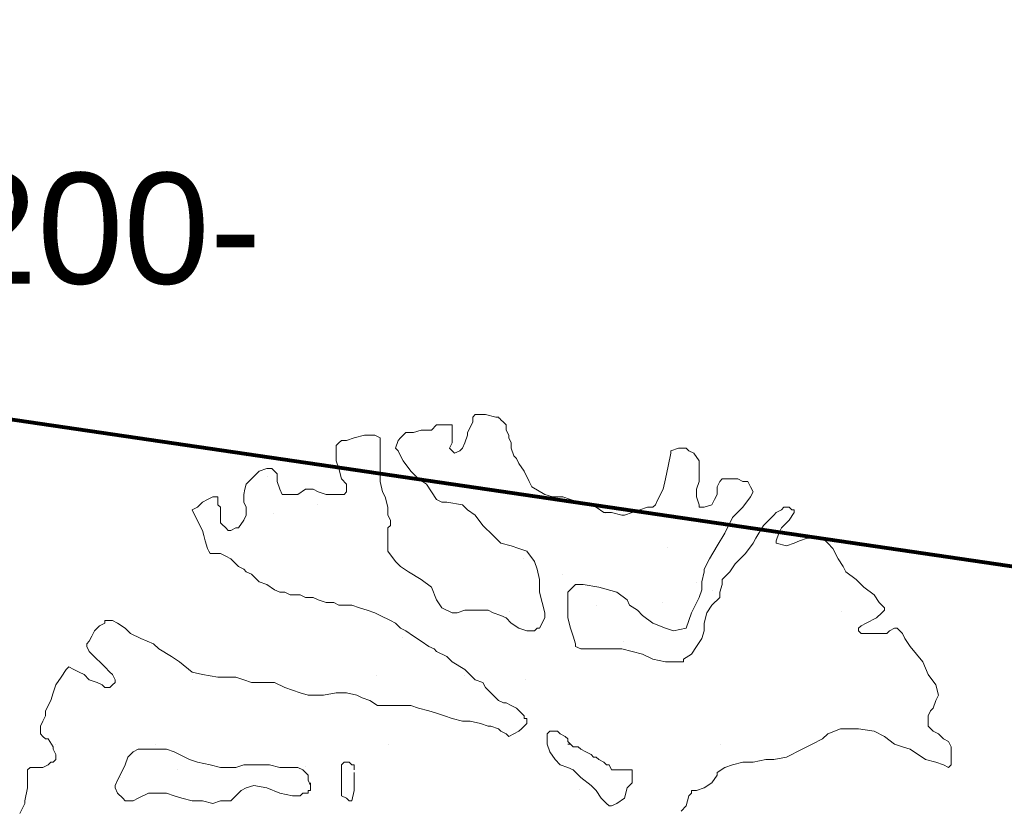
# Model space of a CAD drawing. Header units: millimetres. Extents: x -34570 to 24172, y 36800 to 73669.
# Tile 77 of 91: x 1157 to 3377, y 67314 to 69088. Entities that reach past the tile are written whole.
import ezdxf

# ---------------------------------------------------------------- set-up
doc = ezdxf.new("R2010")
doc.units = ezdxf.units.MM
for name, color, linetype, lineweight in [('Algemeen', 253, 'Continuous', 9), ('Algemeen01', 253, 'Continuous', 80), ('Standard', 253, 'Continuous', 9)]:
    doc.layers.add(name, color=color, linetype=linetype, lineweight=lineweight)
doc.styles.add('ARIAL', font='arial.ttf')

msp = doc.modelspace()

# ---------------------------------------------------------------- linework, layer by layer
at = {"layer": 'Algemeen01'}
for p, q in [((19211.94425, 65536.54571), (-5002.84244, 69087.7736)), ((17626.53885, 65769.05388), (176.48348, 68328.19777)), ((17626.53885, 65769.05388), (496.48348, 68281.26806))]:
    msp.add_line(p, q, dxfattribs=at)
at = {"layer": 'Standard'}
for p, q in [((2184.32543, 68198.20519), (2178.54418, 68192.42003)), ((2178.54418, 68192.42003), (2178.54418, 68180.84972)), ((2207.52075, 68198.20519), (2184.32543, 68198.20519)), ((2230.71996, 68192.42003), (2207.52075, 68198.20519)), ((2236.55981, 68192.42003), (2230.71996, 68192.42003)), ((2238.48819, 68190.49164), (2236.55981, 68192.42003)), ((2240.41658, 68188.56326), (2238.48819, 68190.49164)), ((2242.34496, 68186.63487), (2240.41658, 68188.56326)), ((2248.13012, 68180.84972), (2242.34496, 68186.63487)), ((2062.56762, 68163.49522), (2045.15356, 68157.71007)), ((2079.91918, 68163.49522), (2062.56762, 68163.49522)), ((2085.70825, 68163.49522), (2079.91918, 68163.49522)), ((2097.33325, 68175.06456), (2085.70825, 68163.49522)), ((2120.52856, 68175.06456), (2097.33325, 68175.06456)), ((2126.30981, 68175.06456), (2120.52856, 68175.06456)), ((2132.15356, 68175.06456), (2126.30981, 68175.06456)), ((2132.15356, 68169.2794), (2132.15356, 68175.06456)), ((2132.15356, 68165.42296), (2132.15356, 68169.2794)), ((2132.15356, 68161.56651), (2132.15356, 68165.42296)), ((2178.54418, 68180.84972), (2166.91918, 68157.71007)), ((2253.91528, 68175.06456), (2248.13012, 68180.84972)), ((2253.91528, 68163.49522), (2253.91528, 68175.06456)), ((2259.70043, 68151.81358), (2253.91528, 68163.49522)), ((1882.73168, 68140.24327), (1876.94262, 68134.45811)), ((1894.35668, 68140.24327), (1882.73168, 68140.24327)), ((1911.70825, 68146.02843), (1894.35668, 68140.24327)), ((1934.95825, 68151.81358), (1911.70825, 68146.02843)), ((1946.52856, 68151.81358), (1934.95825, 68151.81358)), ((1958.15746, 68151.81358), (1946.52856, 68151.81358)), ((1969.72387, 68146.02843), (1958.15746, 68151.81358)), ((1969.72387, 68140.24327), (1969.72387, 68146.02843)), ((1969.72387, 68134.45811), (1969.72387, 68140.24327)), ((2010.33325, 68140.24327), (2004.54809, 68122.77745)), ((2016.1184, 68146.02843), (2010.33325, 68140.24327)), ((2021.95825, 68151.81358), (2016.1184, 68146.02843)), ((2027.74731, 68157.71007), (2021.95825, 68151.81358)), ((2045.15356, 68157.71007), (2027.74731, 68157.71007)), ((2132.15356, 68157.71007), (2132.15356, 68161.56651)), ((2132.15356, 68146.02843), (2132.15356, 68157.71007)), ((2132.15356, 68134.45811), (2132.15356, 68146.02843)), ((2166.91918, 68151.81358), (2161.13012, 68134.45811)), ((2166.91918, 68157.71007), (2166.91918, 68151.81358)), ((2259.70043, 68146.02843), (2259.70043, 68151.81358)), ((2265.54418, 68134.45811), (2259.70043, 68146.02843)), ((1876.94262, 68134.45811), (1871.10668, 68128.67394)), ((1871.10668, 68128.67394), (1871.10668, 68122.77745)), ((1871.10668, 68122.77745), (1871.10668, 68111.20714)), ((1969.72387, 68128.67394), (1969.72387, 68134.45811)), ((1969.72387, 68122.77745), (1969.72387, 68128.67394)), ((1969.72387, 68116.99229), (1969.72387, 68122.77745)), ((2004.54809, 68122.77745), (2010.33325, 68116.99229)), ((2126.30981, 68122.77745), (2132.15356, 68134.45811)), ((2132.15356, 68116.99229), (2126.30981, 68122.77745)), ((2155.34887, 68122.77745), (2149.55981, 68116.99229)), ((2161.13012, 68134.45811), (2155.34887, 68122.77745)), ((2265.54418, 68122.77745), (2265.54418, 68134.45811)), ((2271.32543, 68105.42198), (2265.54418, 68122.77745)), ((2642.51293, 68122.77745), (2625.15356, 68116.99229)), ((2659.91918, 68122.77745), (2642.51293, 68122.77745)), ((2665.70825, 68116.99229), (2659.91918, 68122.77745)), ((1668.75753, 68102.83744), (1668.75753, 68102.83744)), ((1871.10668, 68111.20714), (1871.10668, 68093.85265)), ((1969.72387, 68099.63683), (1969.72387, 68116.99229)), ((1969.72387, 68082.28233), (1969.72387, 68099.63683)), ((2010.33325, 68116.99229), (2016.1184, 68105.42198)), ((2016.1184, 68105.42198), (2021.95825, 68093.85265)), ((2137.93481, 68111.20714), (2132.15356, 68116.99229)), ((2149.55981, 68116.99229), (2137.93481, 68111.20714)), ((2277.11059, 68099.63683), (2271.32543, 68105.42198)), ((2282.95043, 68088.06749), (2277.11059, 68099.63683)), ((2625.15356, 68111.20714), (2619.31762, 68082.28233)), ((2625.15356, 68116.99229), (2625.15356, 68111.20714)), ((2677.33325, 68111.20714), (2665.70825, 68116.99229)), ((2688.90356, 68093.85265), (2677.33325, 68111.20714)), ((1714.52075, 68076.49718), (1697.10668, 68070.60069)), ((1720.33325, 68076.49718), (1714.52075, 68076.49718)), ((1726.14575, 68076.49718), (1720.33325, 68076.49718)), ((1731.927, 68070.60069), (1726.14575, 68076.49718)), ((1871.10668, 68093.85265), (1876.94262, 68076.49718)), ((1876.94262, 68076.49718), (1882.73168, 68053.2462)), ((1969.72387, 68047.46104), (1969.72387, 68082.28233)), ((2021.95825, 68093.85265), (2039.31371, 68070.60069)), ((2294.52075, 68070.60069), (2282.95043, 68088.06749)), ((2619.31762, 68082.28233), (2613.52856, 68053.2462)), ((2688.90356, 68088.06749), (2688.90356, 68093.85265)), ((2688.90356, 68064.81651), (2688.90356, 68088.06749)), ((1679.75512, 68053.2462), (1668.13012, 68041.67589)), ((1691.32543, 68064.81651), (1679.75512, 68053.2462)), ((1697.10668, 68070.60069), (1691.32543, 68064.81651)), ((1716.00753, 68058.58744), (1716.00753, 68058.58744)), ((1737.71606, 68064.81651), (1731.927, 68070.60069)), ((1737.71606, 68047.46104), (1737.71606, 68064.81651)), ((1882.73168, 68053.2462), (1894.35668, 68041.67589)), ((2039.31371, 68070.60069), (2056.72387, 68053.2462)), ((2056.72387, 68053.2462), (2074.13793, 68041.67589)), ((2306.14575, 68047.46104), (2294.52075, 68070.60069)), ((2613.52856, 68053.2462), (2607.74731, 68029.99522)), ((2688.90356, 68047.46104), (2688.90356, 68064.81651)), ((2741.13793, 68053.2462), (2735.34887, 68047.46104)), ((2752.76293, 68053.2462), (2741.13793, 68053.2462)), ((2775.90356, 68053.2462), (2752.76293, 68053.2462)), ((2787.52856, 68047.46104), (2775.90356, 68053.2462)), ((1665.23559, 68030.0504), (1662.34106, 68018.42491)), ((1668.13012, 68041.67589), (1665.23559, 68030.0504)), ((1743.5559, 68029.99522), (1737.71606, 68047.46104)), ((1749.34106, 68018.42491), (1743.5559, 68029.99522)), ((1801.51684, 68029.99522), (1784.10668, 68018.42491)), ((1818.927, 68029.99522), (1801.51684, 68029.99522)), ((1830.552, 68024.21007), (1818.927, 68029.99522)), ((1894.35668, 68041.67589), (1894.35668, 68024.21007)), ((1975.56762, 68024.21007), (1969.72387, 68047.46104)), ((2074.13793, 68041.67589), (2085.70825, 68024.21007)), ((2311.93481, 68035.7794), (2306.14575, 68047.46104)), ((2340.91137, 68018.42491), (2311.93481, 68035.7794)), ((2607.74731, 68029.99522), (2596.12231, 68006.8546)), ((2683.1145, 68029.99522), (2688.90356, 68047.46104)), ((2683.1145, 68012.63976), (2683.1145, 68029.99522)), ((2735.34887, 68047.46104), (2729.50903, 68035.7794)), ((2729.50903, 68035.7794), (2729.50903, 68018.42491)), ((2793.30981, 68047.46104), (2787.52856, 68047.46104)), ((2799.15356, 68047.46104), (2793.30981, 68047.46104)), ((2804.93481, 68035.7794), (2799.15356, 68047.46104)), ((2810.72387, 68024.21007), (2804.93481, 68035.7794)), ((1592.75512, 68012.63976), (1581.13012, 68006.8546)), ((1598.54418, 68012.63976), (1592.75512, 68012.63976)), ((1604.32543, 68012.63976), (1598.54418, 68012.63976)), ((1604.32543, 68001.06944), (1604.32543, 68012.63976)), ((1662.34106, 68018.42491), (1662.34106, 68001.06944)), ((1760.96606, 68018.42491), (1749.34106, 68018.42491)), ((1772.53637, 68018.42491), (1760.96606, 68018.42491)), ((1784.10668, 68018.42491), (1772.53637, 68018.42491)), ((1847.96606, 68018.42491), (1830.552, 68024.21007)), ((1853.74731, 68018.42491), (1847.96606, 68018.42491)), ((1871.10668, 68018.42491), (1853.74731, 68018.42491)), ((1882.73168, 68018.42491), (1871.10668, 68018.42491)), ((1888.56762, 68018.42491), (1882.73168, 68018.42491)), ((1894.35668, 68024.21007), (1888.56762, 68018.42491)), ((1981.35278, 68012.63976), (1975.56762, 68024.21007)), ((1987.13793, 67989.50011), (1981.35278, 68012.63976)), ((2085.70825, 68024.21007), (2097.33325, 68006.8546)), ((2358.32543, 68012.63976), (2340.91137, 68018.42491)), ((2381.52075, 68012.63976), (2358.32543, 68012.63976)), ((2398.927, 68006.8546), (2381.52075, 68012.63976)), ((2688.90356, 67995.28526), (2683.1145, 68012.63976)), ((2729.50903, 68018.42491), (2723.72387, 68006.8546)), ((2787.52856, 67989.50011), (2804.93481, 68012.63976)), ((2804.93481, 68012.63976), (2810.72387, 68024.21007)), ((1552.14965, 67986.55186), (1546.3645, 67983.60362)), ((1557.93481, 67989.50011), (1552.14965, 67986.55186)), ((1563.71996, 67995.28526), (1557.93481, 67989.50011)), ((1569.55981, 68001.06944), (1563.71996, 67995.28526)), ((1581.13012, 68006.8546), (1569.55981, 68001.06944)), ((1604.32543, 67995.28526), (1604.32543, 68001.06944)), ((1610.1145, 67989.50011), (1604.32543, 67995.28526)), ((1610.1145, 67977.81847), (1610.1145, 67989.50011)), ((1662.34106, 68001.06944), (1668.13012, 67989.50011)), ((1668.13012, 67989.50011), (1668.13012, 67972.03331)), ((1828.50753, 67996.33744), (1828.50753, 67996.33744)), ((1987.13793, 67972.03331), (1987.13793, 67989.50011)), ((2097.33325, 68006.8546), (2103.14575, 68003.96202)), ((2103.14575, 68003.96202), (2108.95825, 68001.06944)), ((2108.95825, 68001.06944), (2120.52856, 68001.06944)), ((2120.52856, 68001.06944), (2155.34887, 67995.28526)), ((2155.34887, 67995.28526), (2166.91918, 67983.60362)), ((2416.34106, 68001.06944), (2398.927, 68006.8546)), ((2439.53637, 67995.28526), (2416.34106, 68001.06944)), ((2456.94653, 67989.50011), (2439.53637, 67995.28526)), ((2474.302, 67977.81847), (2456.94653, 67989.50011)), ((2572.927, 67989.50011), (2555.51293, 67983.60362)), ((2584.552, 67989.50011), (2572.927, 67989.50011)), ((2590.33325, 67995.28526), (2584.552, 67989.50011)), ((2596.12231, 68006.8546), (2590.33325, 67995.28526)), ((2688.90356, 67989.50011), (2688.90356, 67995.28526)), ((2700.52856, 67989.50011), (2688.90356, 67989.50011)), ((2717.93871, 67995.28526), (2700.52856, 67989.50011)), ((2723.72387, 68006.8546), (2717.93871, 67995.28526)), ((2764.33325, 67966.24815), (2787.52856, 67989.50011)), ((2880.30981, 67989.50011), (2874.52075, 67983.60362)), ((2886.14575, 67989.50011), (2880.30981, 67989.50011)), ((2891.93481, 67989.50011), (2886.14575, 67989.50011)), ((2897.71606, 67983.60362), (2891.93481, 67989.50011)), ((1546.3645, 67983.60362), (1563.71996, 67948.78233)), ((1610.1145, 67972.03331), (1610.1145, 67977.81847)), ((1610.1145, 67966.24815), (1610.1145, 67972.03331)), ((1610.1145, 67960.46349), (1610.1145, 67966.24815)), ((1668.13012, 67972.03331), (1662.34106, 67960.46397)), ((1728.75753, 67976.08744), (1728.75753, 67976.08744)), ((1992.92309, 67960.46397), (1987.13793, 67972.03331)), ((2166.91918, 67983.60362), (2184.32543, 67972.03331)), ((2184.32543, 67972.03331), (2201.7395, 67948.78233)), ((2491.71215, 67977.81847), (2474.302, 67977.81847)), ((2478.75753, 67976.08744), (2478.75753, 67976.08744)), ((2514.90746, 67972.03331), (2491.71215, 67977.81847)), ((2520.74731, 67972.03331), (2514.90746, 67972.03331)), ((2538.16137, 67977.81847), (2520.74731, 67972.03331)), ((2555.51293, 67983.60362), (2538.16137, 67977.81847)), ((2746.91918, 67931.42686), (2764.33325, 67966.24815)), ((2857.1145, 67972.03331), (2833.91918, 67948.78233)), ((2862.89575, 67977.81847), (2857.1145, 67972.03331)), ((2874.52075, 67983.60362), (2862.89575, 67977.81847)), ((2891.93481, 67960.46397), (2903.50512, 67977.81847)), ((2903.50512, 67983.60362), (2897.71606, 67983.60362)), ((2903.50512, 67977.81847), (2903.50512, 67983.60362)), ((1563.71996, 67948.78233), (1569.55981, 67937.21202)), ((1610.1145, 67954.67882), (1610.1145, 67960.46349)), ((1615.95043, 67948.78233), (1610.1145, 67954.67882)), ((1618.84496, 67945.88976), (1615.95043, 67948.78233)), ((1621.7395, 67942.99718), (1618.84496, 67945.88976)), ((1627.52075, 67937.21202), (1621.7395, 67942.99718)), ((1644.93481, 67942.99718), (1633.3645, 67937.21202)), ((1650.71606, 67942.99718), (1644.93481, 67942.99718)), ((1662.34106, 67960.46397), (1650.71606, 67942.99718)), ((1987.13793, 67942.99718), (1992.92309, 67948.78233)), ((1987.13793, 67914.07237), (1987.13793, 67942.99718)), ((1992.92309, 67954.67882), (1992.92309, 67960.46397)), ((1992.92309, 67948.78233), (1992.92309, 67954.67882)), ((2201.7395, 67948.78233), (2224.93481, 67925.64269)), ((2833.91918, 67948.78233), (2816.50512, 67919.85753)), ((2868.7395, 67931.42686), (2874.52075, 67942.99718)), ((2874.52075, 67942.99718), (2891.93481, 67960.46397)), ((1569.55981, 67937.21202), (1572.45434, 67925.6422)), ((1572.45434, 67925.6422), (1575.34887, 67914.07237)), ((1633.3645, 67937.21202), (1627.52075, 67937.21202)), ((2224.93481, 67925.64269), (2242.34496, 67908.28722)), ((2729.50903, 67902.50206), (2746.91918, 67931.42686)), ((2816.50512, 67919.85753), (2810.72387, 67908.28722)), ((2862.89575, 67914.07237), (2868.7395, 67931.42686)), ((2932.54028, 67919.85753), (2915.13012, 67914.07237)), ((2949.89575, 67919.85753), (2932.54028, 67919.85753)), ((2967.3059, 67919.85753), (2949.89575, 67919.85753)), ((2978.93481, 67908.28722), (2967.3059, 67919.85753)), ((1575.34887, 67914.07237), (1581.13012, 67896.60558)), ((1581.13012, 67896.60558), (1584.052, 67890.82091)), ((1987.13793, 67890.8214), (1987.13793, 67914.07237)), ((2242.34496, 67908.28722), (2265.54418, 67902.50206)), ((2265.54418, 67902.50206), (2282.95043, 67896.60558)), ((2282.95043, 67896.60558), (2300.30981, 67890.8214)), ((2617.50753, 67899.58744), (2617.50753, 67899.58744)), ((2712.15356, 67873.46593), (2729.50903, 67902.50206)), ((2810.72387, 67908.28722), (2793.30981, 67885.03624)), ((2862.89575, 67908.28722), (2862.89575, 67914.07237)), ((2886.14575, 67902.50206), (2862.89575, 67908.28722)), ((2903.50512, 67908.28722), (2886.14575, 67902.50206)), ((2915.13012, 67914.07237), (2903.50512, 67908.28722)), ((2990.50121, 67896.60558), (2978.93481, 67908.28722)), ((3002.13012, 67873.46593), (2990.50121, 67896.60558)), ((1584.052, 67890.82091), (1586.97387, 67885.03624)), ((1586.97387, 67885.03624), (1592.75512, 67885.03624)), ((1592.75512, 67885.03624), (1604.32543, 67885.03624)), ((1604.32543, 67885.03624), (1610.1145, 67885.03624)), ((1610.1145, 67885.03624), (1621.7395, 67879.25108)), ((1621.7395, 67879.25108), (1633.3645, 67873.46593)), ((2004.54809, 67867.68077), (1987.13793, 67890.8214)), ((2300.30981, 67890.8214), (2317.71606, 67867.68077)), ((2793.30981, 67885.03624), (2770.1145, 67861.78526)), ((1633.3645, 67873.46593), (1644.93481, 67861.78526)), ((1644.93481, 67861.78526), (1650.71606, 67856.00011)), ((1650.71606, 67856.00011), (1662.34106, 67850.21495)), ((2016.1184, 67856.00011), (2004.54809, 67867.68077)), ((2033.52856, 67844.42979), (2016.1184, 67856.00011)), ((2293.50753, 67873.33744), (2293.50753, 67873.33744)), ((2317.71606, 67867.68077), (2323.55981, 67850.21495)), ((2700.52856, 67850.21495), (2712.15356, 67873.46593)), ((2770.1145, 67861.78526), (2758.54418, 67844.42979)), ((3013.75512, 67856.00011), (3002.13012, 67873.46593)), ((3019.53637, 67844.42979), (3013.75512, 67856.00011)), ((1662.34106, 67850.21495), (1668.13012, 67844.42979)), ((1668.13012, 67844.42979), (1679.75512, 67838.64464)), ((1679.75512, 67838.64464), (1697.10668, 67821.29015)), ((2062.56762, 67827.07433), (2033.52856, 67844.42979)), ((2323.55981, 67850.21495), (2329.34106, 67827.07433)), ((2382.00753, 67838.83744), (2382.00753, 67838.83744)), ((2694.7434, 67821.29015), (2700.52856, 67844.42979)), ((2700.52856, 67844.42979), (2700.52856, 67850.21495)), ((2758.54418, 67844.42979), (2741.13793, 67827.07433)), ((3042.73168, 67827.07433), (3019.53637, 67844.42979)), ((1697.10668, 67821.29015), (1714.52075, 67815.50499)), ((1714.52075, 67815.50499), (1731.927, 67803.82335)), ((2085.70825, 67809.60851), (2062.56762, 67827.07433)), ((2097.33325, 67780.6837), (2085.70825, 67809.60851)), ((2329.34106, 67827.07433), (2329.34106, 67815.50499)), ((2329.34106, 67815.50499), (2329.34106, 67798.03819)), ((2393.14575, 67798.03819), (2410.552, 67815.50499)), ((2410.552, 67815.50499), (2427.91137, 67815.50499)), ((2427.91137, 67815.50499), (2462.73168, 67809.60851)), ((2462.73168, 67809.60851), (2503.34106, 67798.03819)), ((2682.00753, 67820.83744), (2682.00753, 67820.83744)), ((2694.7434, 67803.82335), (2694.7434, 67821.29015)), ((2741.13793, 67815.50499), (2735.34887, 67798.03819)), ((2741.13793, 67827.07433), (2741.13793, 67815.50499)), ((3060.14575, 67809.60851), (3042.73168, 67827.07433)), ((3083.34106, 67792.25401), (3060.14575, 67809.60851)), ((1731.927, 67803.82335), (1743.5559, 67798.03819)), ((1743.5559, 67798.03819), (1755.12621, 67798.03819)), ((1755.12621, 67798.03819), (1766.75121, 67792.25401)), ((1766.75121, 67792.25401), (1778.32153, 67792.25401)), ((1778.32153, 67792.25401), (1789.95043, 67792.25401)), ((1789.95043, 67792.25401), (1801.51684, 67786.46886)), ((1801.51684, 67786.46886), (1818.927, 67786.46886)), ((1818.927, 67786.46886), (1830.552, 67780.6837)), ((2329.34106, 67798.03819), (2335.13012, 67774.78722)), ((2393.14575, 67792.25401), (2393.14575, 67798.03819)), ((2393.14575, 67786.46886), (2393.14575, 67792.25401)), ((2393.14575, 67769.00206), (2393.14575, 67786.46886)), ((2503.34106, 67798.03819), (2526.53637, 67780.6837)), ((2671.54809, 67751.64757), (2688.90356, 67786.46886)), ((2688.90356, 67786.46886), (2694.7434, 67803.82335)), ((2735.34887, 67786.46886), (2717.93871, 67769.00206)), ((2718.75753, 67802.83744), (2718.75753, 67802.83744)), ((2735.34887, 67798.03819), (2735.34887, 67786.46886)), ((3094.91137, 67774.78722), (3083.34106, 67792.25401)), ((1830.552, 67780.6837), (1847.96606, 67774.78722)), ((1847.96606, 67774.78722), (1859.53637, 67774.78722)), ((1857.00753, 67775.83744), (1857.00753, 67775.83744)), ((1859.53637, 67774.78722), (1865.31762, 67774.78722)), ((1865.31762, 67774.78722), (1876.94262, 67769.00206)), ((1876.94262, 67769.00206), (1888.56762, 67769.00206)), ((1888.56762, 67769.00206), (1905.927, 67769.00206)), ((1905.927, 67769.00206), (1923.33325, 67763.2169)), ((1923.33325, 67763.2169), (1940.74731, 67757.43272)), ((2108.95825, 67763.2169), (2097.33325, 67780.6837)), ((2132.15356, 67751.64757), (2108.95825, 67763.2169)), ((2335.13012, 67774.78722), (2340.91137, 67751.64757)), ((2393.14575, 67740.07726), (2393.14575, 67769.00206)), ((2457.75753, 67767.58744), (2457.75753, 67767.58744)), ((2526.53637, 67780.6837), (2532.31762, 67769.00206)), ((2532.31762, 67769.00206), (2549.73168, 67757.43272)), ((2607.00753, 67775.83744), (2607.00753, 67775.83744)), ((2717.93871, 67769.00206), (2706.31371, 67751.64757)), ((3100.74731, 67769.00206), (3094.91137, 67774.78722)), ((3106.53637, 67763.2169), (3100.74731, 67769.00206)), ((3106.53637, 67757.43272), (3106.53637, 67763.2169)), ((1940.74731, 67757.43272), (1958.15746, 67751.64757)), ((1958.15746, 67751.64757), (1969.72387, 67745.86241)), ((1969.72387, 67745.86241), (1992.92309, 67734.2921)), ((2143.72387, 67751.64757), (2132.15356, 67751.64757)), ((2161.13012, 67757.43272), (2143.72387, 67751.64757)), ((2178.54418, 67757.43272), (2161.13012, 67757.43272)), ((2190.1145, 67757.43272), (2178.54418, 67757.43272)), ((2213.30981, 67757.43272), (2190.1145, 67757.43272)), ((2224.93481, 67751.64757), (2213.30981, 67757.43272)), ((2242.34496, 67745.86241), (2224.93481, 67751.64757)), ((2253.91528, 67740.07726), (2242.34496, 67745.86241)), ((2260.50753, 67754.08744), (2260.50753, 67754.08744)), ((2340.91137, 67751.64757), (2340.91137, 67745.86241)), ((2340.91137, 67745.86241), (2340.91137, 67740.07726)), ((2549.73168, 67757.43272), (2561.302, 67745.86241)), ((2561.302, 67745.86241), (2584.552, 67728.50694)), ((2665.70825, 67734.2921), (2671.54809, 67751.64757)), ((2706.31371, 67751.64757), (2700.52856, 67728.50694)), ((3010.50753, 67754.08744), (3010.50753, 67754.08744)), ((3089.12231, 67740.07726), (3100.74731, 67751.64757)), ((3100.74731, 67751.64757), (3106.53637, 67757.43272)), ((1337.54809, 67722.61144), (1325.92309, 67711.04112)), ((1349.1184, 67728.50694), (1337.54809, 67722.61144)), ((1354.95825, 67734.2921), (1349.1184, 67734.2921)), ((1349.1184, 67734.2921), (1349.1184, 67728.50694)), ((1360.74731, 67734.2921), (1354.95825, 67734.2921)), ((1366.52856, 67734.2921), (1360.74731, 67734.2921)), ((1378.15356, 67728.50694), (1366.52856, 67734.2921)), ((1395.51293, 67716.82628), (1378.15356, 67728.50694)), ((1992.92309, 67734.2921), (2004.54809, 67728.50694)), ((2004.54809, 67728.50694), (2016.1184, 67716.82628)), ((2265.54418, 67728.50694), (2253.91528, 67740.07726)), ((2282.95043, 67716.82628), (2265.54418, 67728.50694)), ((2340.91137, 67740.07726), (2329.34106, 67716.82628)), ((2398.927, 67716.82628), (2393.14575, 67740.07726)), ((2584.552, 67728.50694), (2613.52856, 67716.82628)), ((2659.91918, 67716.82628), (2665.70825, 67734.2921)), ((2700.52856, 67728.50694), (2700.52856, 67711.04112)), ((3048.52075, 67716.82628), (3054.302, 67722.61144)), ((3054.302, 67722.61144), (3065.927, 67728.50694)), ((3065.927, 67728.50694), (3089.12231, 67740.07726)), ((1320.13793, 67699.47081), (1314.35278, 67687.79015)), ((1325.92309, 67711.04112), (1320.13793, 67699.47081)), ((1407.13793, 67705.25597), (1395.51293, 67716.82628)), ((1430.33325, 67693.68565), (1407.13793, 67705.25597)), ((2016.1184, 67716.82628), (2027.74731, 67711.04112)), ((2020.50753, 67696.33744), (2020.50753, 67696.33744)), ((2027.74731, 67711.04112), (2045.15356, 67699.47081)), ((2045.15356, 67699.47081), (2062.56762, 67687.79015)), ((2300.30981, 67711.04112), (2282.95043, 67716.82628)), ((2317.71606, 67711.04112), (2300.30981, 67711.04112)), ((2323.55981, 67716.82628), (2317.71606, 67711.04112)), ((2329.34106, 67716.82628), (2323.55981, 67716.82628)), ((2404.71606, 67699.47081), (2398.927, 67716.82628)), ((2410.552, 67682.00499), (2404.71606, 67699.47081)), ((2613.52856, 67716.82628), (2630.94262, 67711.04112)), ((2630.94262, 67711.04112), (2659.91918, 67716.82628)), ((2700.52856, 67711.04112), (2694.7434, 67693.68565)), ((3048.52075, 67711.04112), (3048.52075, 67716.82628)), ((3054.302, 67705.25597), (3048.52075, 67711.04112)), ((3071.71606, 67705.25597), (3054.302, 67705.25597)), ((3094.91137, 67705.25597), (3071.71606, 67705.25597)), ((3112.31762, 67705.25597), (3094.91137, 67705.25597)), ((3118.10668, 67711.04112), (3112.31762, 67705.25597)), ((3129.73168, 67716.82628), (3118.10668, 67711.04112)), ((3135.51293, 67716.82628), (3129.73168, 67716.82628)), ((3141.302, 67711.04112), (3135.51293, 67716.82628)), ((3147.14184, 67705.25597), (3141.302, 67711.04112)), ((3152.927, 67693.68565), (3147.14184, 67705.25597)), ((1314.35278, 67687.79015), (1308.51293, 67682.00499)), ((1308.51293, 67682.00499), (1308.51293, 67676.21983)), ((1308.51293, 67676.21983), (1314.35278, 67664.64952)), ((1459.3645, 67682.00499), (1430.33325, 67693.68565)), ((1470.93481, 67670.43468), (1459.3645, 67682.00499)), ((2062.56762, 67687.79015), (2079.91918, 67676.21983)), ((2079.91918, 67676.21983), (2091.54418, 67670.43468)), ((2410.552, 67676.21983), (2410.552, 67682.00499)), ((2422.12231, 67670.43468), (2410.552, 67676.21983)), ((2519.25753, 67686.58744), (2519.25753, 67686.58744)), ((2683.1145, 67676.21983), (2671.54809, 67658.86436)), ((2694.7434, 67693.68565), (2683.1145, 67676.21983)), ((3164.49731, 67676.21983), (3152.927, 67693.68565)), ((3193.53246, 67641.50987), (3164.49731, 67676.21983)), ((1314.35278, 67664.64952), (1320.13793, 67658.86436)), ((1320.13793, 67658.86436), (1349.1184, 67629.82823)), ((1499.97387, 67653.08019), (1470.93481, 67670.43468)), ((1517.32934, 67641.50987), (1499.97387, 67653.08019)), ((2091.54418, 67670.43468), (2097.33325, 67664.64952)), ((2097.33325, 67664.64952), (2120.52856, 67653.08019)), ((2120.52856, 67653.08019), (2132.15356, 67641.50987)), ((2439.53637, 67670.43468), (2422.12231, 67670.43468)), ((2456.94653, 67670.43468), (2439.53637, 67670.43468)), ((2491.71215, 67670.43468), (2456.94653, 67670.43468)), ((2514.90746, 67670.43468), (2491.71215, 67670.43468)), ((2538.16137, 67664.64952), (2514.90746, 67670.43468)), ((2561.302, 67658.86436), (2538.16137, 67664.64952)), ((2584.552, 67647.29503), (2561.302, 67658.86436)), ((2671.54809, 67658.86436), (2654.13793, 67647.29503)), ((1267.96215, 67629.82823), (1262.12231, 67624.04308)), ((1279.53246, 67624.04308), (1267.96215, 67629.82823)), ((1349.1184, 67629.82823), (1360.74731, 67618.2589)), ((1546.3645, 67618.2589), (1517.32934, 67641.50987)), ((2132.15356, 67641.50987), (2161.13012, 67624.04308)), ((2613.52856, 67641.50987), (2584.552, 67647.29503)), ((2636.72387, 67641.50987), (2613.52856, 67641.50987)), ((2654.13793, 67641.50987), (2636.72387, 67641.50987)), ((2654.13793, 67647.29503), (2654.13793, 67641.50987)), ((3205.10278, 67612.47374), (3193.53246, 67641.50987)), ((1262.12231, 67624.04308), (1250.552, 67606.68858)), ((1291.15746, 67618.2589), (1279.53246, 67624.04308)), ((1302.72778, 67612.47374), (1291.15746, 67618.2589)), ((1314.35278, 67600.7921), (1302.72778, 67612.47374)), ((1360.74731, 67618.2589), (1366.52856, 67612.47374)), ((1366.52856, 67612.47374), (1372.37231, 67600.7921)), ((1569.55981, 67612.47374), (1546.3645, 67618.2589)), ((1604.32543, 67606.68858), (1569.55981, 67612.47374)), ((1962.00753, 67610.83744), (1962.00753, 67610.83744)), ((2160.75753, 67610.83744), (2160.75753, 67610.83744)), ((2161.13012, 67624.04308), (2166.91918, 67618.2589)), ((2166.91918, 67618.2589), (2184.32543, 67600.7921)), ((3222.51293, 67589.22276), (3205.10278, 67612.47374)), ((1238.927, 67589.22276), (1233.14184, 67571.86729)), ((1250.552, 67606.68858), (1238.927, 67589.22276)), ((1331.76293, 67595.00694), (1314.35278, 67600.7921)), ((1343.33325, 67589.22276), (1331.76293, 67595.00694)), ((1349.1184, 67583.43761), (1343.33325, 67589.22276)), ((1366.52856, 67589.22276), (1360.74731, 67583.43761)), ((1372.37231, 67595.00694), (1366.52856, 67589.22276)), ((1372.37231, 67600.7921), (1372.37231, 67595.00694)), ((1547.25753, 67602.58744), (1547.25753, 67602.58744)), ((1633.3645, 67606.68858), (1604.32543, 67606.68858)), ((1644.93481, 67606.68858), (1633.3645, 67606.68858)), ((1662.34106, 67600.7921), (1644.93481, 67606.68858)), ((1679.75512, 67595.00694), (1662.34106, 67600.7921)), ((1702.95043, 67595.00694), (1679.75512, 67595.00694)), ((1731.927, 67595.00694), (1702.95043, 67595.00694)), ((1755.12621, 67583.43761), (1731.927, 67595.00694)), ((2184.32543, 67600.7921), (2201.7395, 67595.00694)), ((2201.7395, 67595.00694), (2207.52075, 67583.43761)), ((2297.25753, 67602.58744), (2297.25753, 67602.58744)), ((3228.35668, 67566.08214), (3222.51293, 67589.22276)), ((1233.14184, 67571.86729), (1227.35668, 67554.51183)), ((1360.74731, 67583.43761), (1349.1184, 67583.43761)), ((1772.53637, 67577.65245), (1755.12621, 67583.43761)), ((1789.95043, 67571.86729), (1772.53637, 67577.65245)), ((1807.35668, 67566.08214), (1789.95043, 67571.86729)), ((1824.71606, 67566.08214), (1807.35668, 67566.08214)), ((1842.12231, 67566.08214), (1824.71606, 67566.08214)), ((1871.10668, 67571.86729), (1842.12231, 67566.08214)), ((1894.35668, 67571.86729), (1871.10668, 67571.86729)), ((1917.552, 67566.08214), (1894.35668, 67571.86729)), ((1929.12231, 67560.29698), (1917.552, 67566.08214)), ((2207.52075, 67583.43761), (2219.14965, 67571.86729)), ((2219.14965, 67571.86729), (2230.71996, 67560.29698)), ((3222.51293, 67554.51183), (3228.35668, 67566.08214)), ((1227.35668, 67554.51183), (1215.73168, 67531.26085)), ((1946.52856, 67554.51183), (1929.12231, 67560.29698)), ((1963.94262, 67542.83116), (1946.52856, 67554.51183)), ((1987.13793, 67542.83116), (1963.94262, 67542.83116)), ((2004.54809, 67542.83116), (1987.13793, 67542.83116)), ((2016.1184, 67542.83116), (2004.54809, 67542.83116)), ((2039.31371, 67542.83116), (2016.1184, 67542.83116)), ((2056.72387, 67537.04601), (2039.31371, 67542.83116)), ((2230.71996, 67560.29698), (2236.55981, 67554.51183)), ((2236.55981, 67554.51183), (2248.13012, 67548.61632)), ((2248.13012, 67548.61632), (2253.91528, 67548.61632)), ((2253.91528, 67548.61632), (2265.54418, 67542.83116)), ((2265.54418, 67542.83116), (2277.11059, 67537.04601)), ((3216.73168, 67537.04601), (3222.51293, 67554.51183)), ((1215.73168, 67519.69151), (1209.94653, 67508.00987)), ((1215.73168, 67531.26085), (1215.73168, 67519.69151)), ((2079.91918, 67531.26085), (2056.72387, 67537.04601)), ((2097.33325, 67525.47569), (2079.91918, 67531.26085)), ((2114.7395, 67519.69151), (2097.33325, 67525.47569)), ((2132.15356, 67513.79503), (2114.7395, 67519.69151)), ((2277.11059, 67537.04601), (2288.7395, 67525.47569)), ((2288.7395, 67525.47569), (2294.52075, 67519.69151)), ((2294.52075, 67519.69151), (2294.52075, 67513.79503)), ((3205.10278, 67519.69151), (3210.94262, 67531.26085)), ((3205.10278, 67513.79503), (3205.10278, 67519.69151)), ((3210.94262, 67531.26085), (3216.73168, 67537.04601)), ((1209.94653, 67508.00987), (1204.16137, 67496.43956)), ((1204.16137, 67496.43956), (1204.16137, 67490.6544)), ((2155.34887, 67508.00987), (2132.15356, 67513.79503)), ((2172.70043, 67508.00987), (2155.34887, 67508.00987)), ((2195.95434, 67502.22472), (2172.70043, 67508.00987)), ((2213.30981, 67496.43956), (2195.95434, 67502.22472)), ((2219.14965, 67496.43956), (2213.30981, 67496.43956)), ((2236.55981, 67490.6544), (2219.14965, 67496.43956)), ((2294.52075, 67496.43956), (2288.7395, 67490.6544)), ((2294.52075, 67513.79503), (2300.30981, 67513.79503)), ((2300.30981, 67502.22472), (2294.52075, 67496.43956)), ((2300.30981, 67513.79503), (2300.30981, 67508.00987)), ((2300.30981, 67508.00987), (2300.30981, 67502.22472)), ((3205.10278, 67508.00987), (3205.10278, 67513.79503)), ((3205.10278, 67496.43956), (3205.10278, 67508.00987)), ((3216.73168, 67484.87022), (3205.10278, 67496.43956)), ((1204.16137, 67490.6544), (1204.16137, 67479.08507)), ((1204.16137, 67479.08507), (1209.94653, 67473.29991)), ((2242.34496, 67484.87022), (2236.55981, 67490.6544)), ((2253.91528, 67479.08507), (2242.34496, 67484.87022)), ((2259.70043, 67473.29991), (2253.91528, 67479.08507)), ((2271.32543, 67479.08507), (2259.70043, 67473.29991)), ((2282.95043, 67484.87022), (2271.32543, 67479.08507)), ((2288.7395, 67490.6544), (2282.95043, 67484.87022)), ((2352.53637, 67484.87022), (2346.75512, 67479.08507)), ((2346.75512, 67479.08507), (2346.75512, 67467.51476)), ((2358.32543, 67484.87022), (2352.53637, 67484.87022)), ((2369.95043, 67484.87022), (2358.32543, 67484.87022)), ((2375.73168, 67479.08507), (2369.95043, 67484.87022)), ((2387.302, 67473.29991), (2375.73168, 67479.08507)), ((2967.3059, 67467.51476), (2978.93481, 67479.08507)), ((2978.93481, 67479.08507), (3007.91137, 67490.6544)), ((3007.91137, 67490.6544), (3025.32543, 67490.6544)), ((3025.32543, 67490.6544), (3048.52075, 67490.6544)), ((3048.52075, 67490.6544), (3083.34106, 67484.87022)), ((3083.34106, 67484.87022), (3106.53637, 67473.29991)), ((3228.35668, 67479.08507), (3216.73168, 67484.87022)), ((3239.927, 67467.51476), (3228.35668, 67479.08507)), ((1209.94653, 67473.29991), (1215.73168, 67467.51476)), ((1215.73168, 67467.51476), (1221.51293, 67467.51476)), ((1221.51293, 67467.51476), (1233.14184, 67450.04894)), ((1238.25753, 67455.58744), (1238.25753, 67455.58744)), ((1463.25753, 67454.08744), (1463.25753, 67454.08744)), ((1988.25753, 67455.58744), (1988.25753, 67455.58744)), ((2346.75512, 67467.51476), (2346.75512, 67455.83311)), ((2346.75512, 67455.83311), (2352.53637, 67438.47862)), ((2393.14575, 67467.51476), (2387.302, 67473.29991)), ((2393.14575, 67461.61827), (2393.14575, 67467.51476)), ((2398.927, 67455.83311), (2393.14575, 67461.61827)), ((2393.14575, 67455.83311), (2398.927, 67455.83311)), ((2398.927, 67455.83311), (2393.14575, 67455.83311)), ((2404.71606, 67450.04894), (2398.927, 67455.83311)), ((2738.25753, 67455.58744), (2738.25753, 67455.58744)), ((2920.91137, 67444.26378), (2944.11059, 67455.83311)), ((2944.11059, 67455.83311), (2967.3059, 67467.51476)), ((3106.53637, 67473.29991), (3129.73168, 67455.83311)), ((3129.73168, 67455.83311), (3147.14184, 67450.04894)), ((3251.49731, 67461.61827), (3239.927, 67467.51476)), ((3257.33325, 67450.04894), (3251.49731, 67461.61827)), ((1233.14184, 67450.04894), (1233.14184, 67444.26378)), ((1233.14184, 67444.26378), (1238.927, 67432.69347)), ((1238.927, 67432.69347), (1238.927, 67421.01183)), ((1412.91918, 67438.47862), (1401.34887, 67426.79698)), ((1424.54418, 67444.26378), (1412.91918, 67438.47862)), ((1447.7395, 67444.26378), (1424.54418, 67444.26378)), ((1459.3645, 67444.26378), (1447.7395, 67444.26378)), ((1470.93481, 67444.26378), (1459.3645, 67444.26378)), ((1488.34887, 67444.26378), (1470.93481, 67444.26378)), ((1505.75903, 67438.47862), (1488.34887, 67444.26378)), ((1517.32934, 67432.69347), (1505.75903, 67438.47862)), ((1540.52465, 67421.01183), (1517.32934, 67432.69347)), ((2352.53637, 67438.47862), (2364.16137, 67421.01183)), ((2416.34106, 67450.04894), (2404.71606, 67450.04894)), ((2422.12231, 67444.26378), (2416.34106, 67450.04894)), ((2433.75121, 67438.47862), (2422.12231, 67444.26378)), ((2445.31762, 67432.69347), (2433.75121, 67438.47862)), ((2451.16137, 67426.79698), (2445.31762, 67432.69347)), ((2886.14575, 67426.79698), (2920.91137, 67444.26378)), ((3147.14184, 67450.04894), (3164.49731, 67444.26378)), ((3164.49731, 67444.26378), (3199.31762, 67421.01183)), ((3257.33325, 67438.47862), (3257.33325, 67450.04894)), ((3257.33325, 67421.01183), (3257.33325, 67438.47862)), ((1221.51293, 67409.44249), (1209.94653, 67403.65733)), ((1227.35668, 67415.22765), (1221.51293, 67409.44249)), ((1233.14184, 67415.22765), (1227.35668, 67415.22765)), ((1238.927, 67421.01183), (1233.14184, 67415.22765)), ((1395.51293, 67409.44249), (1383.94262, 67386.30186)), ((1401.34887, 67426.79698), (1395.51293, 67409.44249)), ((1557.93481, 67415.22765), (1540.52465, 67421.01183)), ((1586.97387, 67409.44249), (1557.93481, 67415.22765)), ((1610.1145, 67403.65733), (1586.97387, 67409.44249)), ((1662.34106, 67409.44249), (1644.93481, 67403.65733)), ((1679.75512, 67409.44249), (1662.34106, 67409.44249)), ((1697.10668, 67409.44249), (1679.75512, 67409.44249)), ((1720.36059, 67409.44249), (1697.10668, 67409.44249)), ((1743.5559, 67403.65733), (1720.36059, 67409.44249)), ((1888.56762, 67415.22765), (1882.73168, 67409.44249)), ((1882.73168, 67409.44249), (1882.73168, 67397.87218)), ((1900.13793, 67415.22765), (1888.56762, 67415.22765)), ((1905.927, 67409.44249), (1900.13793, 67415.22765)), ((1911.70825, 67409.44249), (1905.927, 67409.44249)), ((1911.70825, 67403.65733), (1911.70825, 67409.44249)), ((2364.16137, 67421.01183), (2375.73168, 67409.44249)), ((2375.73168, 67409.44249), (2393.14575, 67403.65733)), ((2456.94653, 67426.79698), (2451.16137, 67426.79698)), ((2462.73168, 67421.01183), (2456.94653, 67426.79698)), ((2474.302, 67415.22765), (2462.73168, 67421.01183)), ((2480.14184, 67409.44249), (2474.302, 67415.22765)), ((2485.927, 67409.44249), (2480.14184, 67409.44249)), ((2491.71215, 67397.87218), (2485.927, 67409.44249)), ((2746.91918, 67403.65733), (2764.33325, 67409.44249)), ((2764.33325, 67409.44249), (2787.52856, 67415.22765)), ((2787.52856, 67415.22765), (2810.72387, 67415.22765)), ((2810.72387, 67415.22765), (2839.75512, 67421.01183)), ((2839.75512, 67421.01183), (2857.1145, 67421.01183)), ((2857.1145, 67421.01183), (2886.14575, 67426.79698)), ((3199.31762, 67421.01183), (3222.51293, 67415.22765)), ((3222.51293, 67415.22765), (3239.927, 67409.44249)), ((3239.927, 67409.44249), (3251.49731, 67403.65733)), ((3251.49731, 67403.65733), (3257.33325, 67409.44249)), ((3257.33325, 67415.22765), (3257.33325, 67421.01183)), ((3257.33325, 67409.44249), (3257.33325, 67415.22765)), ((1180.96606, 67403.65733), (1175.12231, 67397.87218)), ((1175.12231, 67397.87218), (1175.12231, 67392.08702)), ((1175.12231, 67392.08702), (1175.12231, 67380.51769)), ((1186.74731, 67403.65733), (1180.96606, 67403.65733)), ((1198.37621, 67403.65733), (1186.74731, 67403.65733)), ((1204.16137, 67403.65733), (1198.37621, 67403.65733)), ((1209.94653, 67403.65733), (1204.16137, 67403.65733)), ((1383.94262, 67386.30186), (1378.15356, 67374.6212)), ((1514.25753, 67397.83744), (1514.25753, 67397.83744)), ((1627.52075, 67403.65733), (1610.1145, 67403.65733)), ((1644.93481, 67403.65733), (1627.52075, 67403.65733)), ((1755.12621, 67403.65733), (1743.5559, 67403.65733)), ((1772.53637, 67403.65733), (1755.12621, 67403.65733)), ((1784.10668, 67403.65733), (1772.53637, 67403.65733)), ((1795.73168, 67397.87218), (1784.10668, 67403.65733)), ((1801.51684, 67392.08702), (1795.73168, 67397.87218)), ((1807.35668, 67386.30186), (1801.51684, 67392.08702)), ((1802.25753, 67405.33744), (1802.25753, 67405.33744)), ((1807.35668, 67380.51769), (1807.35668, 67386.30186)), ((1882.73168, 67397.87218), (1882.73168, 67380.51769)), ((1911.70825, 67397.87218), (1911.70825, 67403.65733)), ((1911.70825, 67386.30186), (1911.70825, 67392.08702)), ((1911.70825, 67374.6212), (1911.70825, 67386.30186)), ((2393.14575, 67403.65733), (2404.71606, 67397.87218)), ((2404.71606, 67397.87218), (2422.12231, 67380.51769)), ((2497.552, 67397.87218), (2491.71215, 67397.87218)), ((2503.34106, 67397.87218), (2497.552, 67397.87218)), ((2514.90746, 67397.87218), (2503.34106, 67397.87218)), ((2526.53637, 67397.87218), (2514.90746, 67397.87218)), ((2538.16137, 67397.87218), (2526.53637, 67397.87218)), ((2538.16137, 67392.08702), (2538.16137, 67397.87218)), ((2538.16137, 67386.30186), (2538.16137, 67392.08702)), ((2538.16137, 67368.83604), (2538.16137, 67386.30186)), ((2717.93871, 67368.83604), (2729.50903, 67386.30186)), ((2729.50903, 67392.08702), (2746.91918, 67403.65733)), ((2729.50903, 67386.30186), (2729.50903, 67392.08702)), ((1175.12231, 67380.51769), (1175.12231, 67368.83604)), ((1175.12231, 67368.83604), (1175.12231, 67357.26549)), ((1378.15356, 67374.6212), (1372.37231, 67363.05064)), ((1385.25753, 67381.33744), (1385.25753, 67381.33744)), ((1807.35668, 67374.6212), (1807.35668, 67380.51769)), ((1813.14575, 67363.05064), (1807.35668, 67374.6212)), ((1813.14575, 67363.05064), (1813.14575, 67368.83604)), ((1882.73168, 67380.51769), (1882.73168, 67357.26549)), ((1911.70825, 67368.83604), (1911.70825, 67374.6212)), ((1911.70825, 67351.48033), (1911.70825, 67368.83604)), ((2422.12231, 67380.51769), (2445.31762, 67363.05064)), ((2526.53637, 67357.26549), (2538.16137, 67368.83604)), ((2700.52856, 67357.26549), (2717.93871, 67368.83604)), ((1175.12231, 67357.26549), (1169.34106, 67328.22936)), ((1372.37231, 67363.05064), (1372.37231, 67357.26549)), ((1372.37231, 67357.26549), (1378.15356, 67345.69615)), ((1378.15356, 67345.69615), (1389.72387, 67334.01451)), ((1424.54418, 67334.01451), (1447.7395, 67345.69615)), ((1447.7395, 67345.69615), (1465.15356, 67345.69615)), ((1465.15356, 67345.69615), (1488.34887, 67345.69615)), ((1488.34887, 67345.69615), (1505.75903, 67339.79967)), ((1644.93481, 67339.79967), (1650.71606, 67345.69615)), ((1650.71606, 67345.69615), (1656.55981, 67351.48033)), ((1656.55981, 67351.48033), (1668.13012, 67357.26549)), ((1668.13012, 67357.26549), (1685.53637, 67363.05064)), ((1668.75753, 67352.83744), (1668.75753, 67352.83744)), ((1685.53637, 67363.05064), (1714.52075, 67357.26549)), ((1714.52075, 67357.26549), (1743.5559, 67345.69615)), ((1743.5559, 67345.69615), (1772.53637, 67339.79967)), ((1789.95043, 67339.79967), (1795.73168, 67345.69615)), ((1795.73168, 67345.69615), (1801.51684, 67345.69615)), ((1801.51684, 67345.69615), (1807.35668, 67345.69615)), ((1807.35668, 67345.69615), (1807.35668, 67351.48033)), ((1807.35668, 67351.48033), (1813.14575, 67351.48033)), ((1813.14575, 67351.48033), (1813.14575, 67363.05064)), ((1813.14575, 67351.48033), (1813.14575, 67363.05064)), ((1882.73168, 67357.26549), (1882.73168, 67339.79967)), ((1905.927, 67328.22936), (1911.70825, 67351.48033)), ((2418.75753, 67352.83744), (2418.75753, 67352.83744)), ((2445.31762, 67363.05064), (2456.94653, 67351.48033)), ((2456.94653, 67351.48033), (2468.51684, 67334.01451)), ((2520.74731, 67334.01451), (2526.53637, 67357.26549)), ((2665.70825, 67339.79967), (2671.54809, 67345.69615)), ((2671.54809, 67345.69615), (2671.54809, 67351.48033)), ((2671.54809, 67351.48033), (2683.1145, 67351.48033)), ((2683.1145, 67351.48033), (2700.52856, 67357.26549)), ((1169.34106, 67322.4442), (1157.77075, 67299.30455)), ((1169.34106, 67328.22936), (1169.34106, 67322.4442)), ((1389.72387, 67334.01451), (1395.51293, 67328.22936)), ((1395.51293, 67328.22936), (1412.91918, 67328.22936)), ((1412.91918, 67328.22936), (1424.54418, 67334.01451)), ((1505.75903, 67339.79967), (1523.1145, 67334.01451)), ((1523.1145, 67334.01451), (1546.3645, 67328.22936)), ((1546.3645, 67328.22936), (1569.55981, 67328.22936)), ((1569.55981, 67328.22936), (1592.75512, 67322.4442)), ((1592.75512, 67322.4442), (1610.1145, 67328.22936)), ((1610.1145, 67328.22936), (1627.52075, 67328.22936)), ((1627.52075, 67328.22936), (1633.3645, 67328.22936)), ((1633.3645, 67328.22936), (1644.93481, 67339.79967)), ((1772.53637, 67339.79967), (1789.95043, 67339.79967)), ((1882.73168, 67339.79967), (1894.35668, 67334.01451)), ((1894.35668, 67334.01451), (1900.13793, 67328.22936)), ((1900.13793, 67328.22936), (1905.927, 67328.22936)), ((2468.51684, 67334.01451), (2480.14184, 67322.4442)), ((2480.14184, 67322.4442), (2485.927, 67316.66002)), ((2491.71215, 67316.66002), (2503.34106, 67322.4442)), ((2503.34106, 67322.4442), (2520.74731, 67334.01451)), ((2659.91918, 67316.66002), (2665.70825, 67339.79967)), ((2485.927, 67316.66002), (2491.71215, 67316.66002)), ((2648.29418, 67305.08971), (2659.91918, 67316.66002))]:
    msp.add_line(p, q, dxfattribs=at)

# ---------------------------------------------------------------- texts
at = {"layer": 'Algemeen', "insert": (808.76005, 68489.39835), "char_height": 250, "width": 1025.5580357, "attachment_point": 7, "style": 'ARIAL'}
msp.add_mtext('\\W1.00;2200-', dxfattribs=at)

doc.saveas('drawing.dxf')
